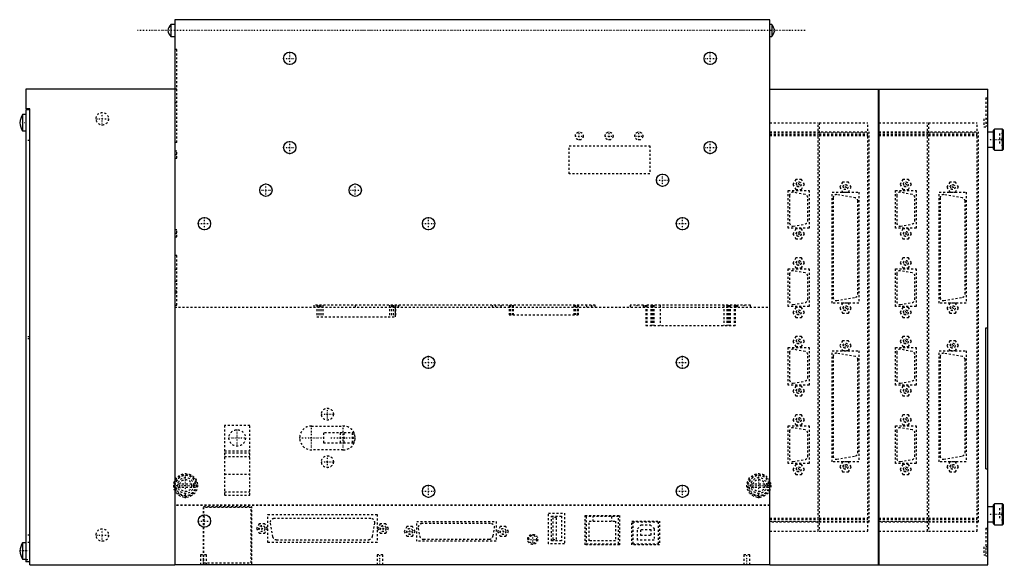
# Model space of a CAD drawing. Extents: x -377 to 119, y 0 to 275.
import ezdxf

# ---------------------------------------------------------------- set-up
doc = ezdxf.new("R2010")
doc.units = 0
doc.linetypes.add('CENTER', pattern=[1.5, 0.45, -0.5, 0.05, -0.5])
doc.linetypes.add('DASHED', pattern=[2, 1, -1])
for name, color, linetype in [('AM_0', 7, 'CONTINUOUS'), ('AM_3', 7, 'DASHED'), ('AM_7', 7, 'CENTER')]:
    doc.layers.add(name, color=color, linetype=linetype)

msp = doc.modelspace()

# ---------------------------------------------------------------- linework, layer by layer
at = {"layer": 'AM_0', "color": 7, "linetype": 'CONTINUOUS'}
for p, q in [((-299, 275), (-299, 0)), ((1, 275), (-299, 275)), ((1, 0), (1, 275)), ((-299, 272.5), (-301, 272.5)), ((-301, 272.5), (-301, 266.5)), ((2, 272.5), (1, 272.5)), ((2, 272.5), (2, 266.5)), ((-301, 266.5), (-299, 266.5)), ((1, 266.5), (2, 266.5)), ((-299, 240), (-374, 240)), ((-374, 240), (-374, 230)), ((1, 240), (111, 240)), ((55.9, 0.1), (55.9, 239.9)), ((55.9, 239.9), (56, 239.9)), ((56, 239.9), (56, 0.1)), ((111, 0), (111, 240)), ((-372, 230), (-374, 230)), ((-374, 229.5), (-374, 1.5)), ((-372, 229.5), (-374, 229.5)), ((-372, 0), (-372, 230)), ((-374, 227.15), (-375.7, 227.15)), ((-375.7, 227.15), (-375.7, 218.85)), ((-375.7, 218.85), (-374, 218.85)), ((114.37, 219.79), (113.87, 219.29)), ((113.87, 209.71), (113.87, 219.29)), ((118.37, 219.79), (114.37, 219.79)), ((114.37, 209.21), (114.37, 219.79)), ((118.87, 219.29), (118.37, 219.79)), ((118.37, 209.21), (118.37, 219.79)), ((118.87, 209.71), (118.87, 219.29)), ((113.87, 218.25), (111, 218.25)), ((111, 210.75), (113.87, 210.75)), ((113.87, 209.71), (114.37, 209.21)), ((114.37, 209.21), (118.37, 209.21)), ((118.37, 209.21), (118.87, 209.71)), ((110, 48.5), (110, 119.5)), ((110, 119.5), (111, 119.5)), ((110, 48.5), (111, 48.5)), ((114.37, 30.79), (113.87, 30.29)), ((113.87, 20.7), (113.87, 30.29)), ((118.37, 30.79), (114.37, 30.79)), ((114.37, 20.2), (114.37, 30.79)), ((118.87, 30.29), (118.37, 30.79)), ((118.37, 20.2), (118.37, 30.79)), ((118.87, 20.7), (118.87, 30.29)), ((113.87, 29.25), (111, 29.25)), ((111, 21.75), (113.87, 21.75)), ((113.87, 20.7), (114.37, 20.2)), ((114.37, 20.2), (118.37, 20.2)), ((118.37, 20.2), (118.87, 20.7)), ((-374, 11.15), (-375.7, 11.15)), ((-375.7, 11.15), (-375.7, 2.85)), ((-375.7, 2.85), (-374, 2.85)), ((-372, 1.5), (-374, 1.5)), ((-372, 0), (-299, 0)), ((1, 0), (-299, 0)), ((56, 0.1), (55.9, 0.1)), ((1, 0), (111, 0))]:
    msp.add_line(p, q, dxfattribs=at)
for centre in [(-241, 255.5), (-29, 255.5), (-241, 210.5), (-29, 210.5), (-53, 194), (-253, 189), (-208, 189), (-284, 172.1), (-171, 172.1), (-43, 172.1), (-171, 102.1), (-43, 102.1), (-171, 37.1), (-43, 37.1), (-284, 22.1)]:
    msp.add_circle(centre, 3.12, dxfattribs=at)
for centre, radius, start, end in [((-296.6, 268.42), 6, 137.2041, 169.6658), ((-296.6, 270.58), 6, 190.3342, 222.7959), ((-2.4, 268.42), 6, 10.3342, 42.7959), ((-2.4, 270.58), 6, 317.2041, 349.6658), ((-367.04, 222.16), 10, 150.0478, 175.1655), ((-367.04, 223.84), 10, 184.8345, 209.9522), ((-367.04, 6.16), 10, 150.0478, 175.1655), ((-367.04, 7.84), 10, 184.8345, 209.9522)]:
    msp.add_arc(centre, radius, start, end, dxfattribs=at)
at = {"layer": 'AM_3', "color": 6, "linetype": 'DASHED'}
for p, q in [((-298, 260), (-299, 260)), ((-298, 213), (-298, 260)), ((-298, 240), (-299, 240)), ((110, 235.5), (110, 221.5)), ((110, 235.5), (111, 235.5)), ((-298, 233), (-299, 233)), ((111, 225), (109, 225)), ((109, 225), (109, 221)), ((1, 223), (25.5, 223)), ((1, 218.5), (51, 218.5)), ((25.5, 17), (25.5, 223)), ((26, 223), (26, 17)), ((26, 223), (50.5, 223)), ((50.5, 17), (50.5, 223)), ((51, 218.5), (51, 21.5)), ((56, 223), (80.5, 223)), ((56, 218.5), (106, 218.5)), ((80.5, 17), (80.5, 223)), ((81, 223), (81, 17)), ((81, 223), (105.5, 223)), ((105.5, 17), (105.5, 223)), ((106, 218.5), (106, 21.5)), ((109, 221), (111, 221)), ((110, 221.5), (111, 221.5)), ((-372, 214), (-374, 214)), ((1, 218), (25.5, 218)), ((1, 217), (25.5, 217)), ((1, 216.5), (25.5, 216.5)), ((26, 218), (50.5, 218)), ((26, 217), (50.5, 217)), ((26, 216.5), (50.5, 216.5)), ((56, 218), (80.5, 218)), ((56, 217), (80.5, 217)), ((56, 216.5), (80.5, 216.5)), ((81, 218), (105.5, 218)), ((81, 217), (105.5, 217)), ((81, 216.5), (105.5, 216.5)), ((116.87, 217.5), (116.87, 211.5)), ((118.87, 217.5), (116.87, 217.5)), ((118.87, 215.1), (116.87, 215.1)), ((118.87, 213.9), (116.87, 213.9)), ((-298, 213), (-299, 213)), ((-298, 208.65), (-299, 208.65)), ((-298, 205.15), (-298, 208.65)), ((-100.1, 211.3), (-59.5, 211.3)), ((-100.1, 197.3), (-100.1, 211.3)), ((-59.5, 211.3), (-59.5, 197.3)), ((118.87, 211.5), (116.87, 211.5)), ((-299, 205.15), (-298, 205.15)), ((-59.5, 197.3), (-100.1, 197.3)), ((14.16, 194.4), (12.71, 191.9)), ((17.04, 194.4), (14.16, 194.4)), ((18.49, 191.9), (17.04, 194.4)), ((68.16, 194.4), (66.71, 191.9)), ((71.04, 194.4), (68.16, 194.4)), ((72.49, 191.9), (71.04, 194.4)), ((10.35, 188.9), (20.85, 188.9)), ((10.35, 169.9), (10.35, 188.9)), ((12.71, 191.9), (14.16, 189.4)), ((14.16, 189.4), (17.04, 189.4)), ((17.04, 189.4), (18.49, 191.9)), ((20.85, 188.9), (20.85, 169.9)), ((37.76, 193.06), (36.31, 190.56)), ((36.31, 190.56), (37.76, 188.06)), ((40.64, 193.06), (37.76, 193.06)), ((42.09, 190.56), (40.64, 193.06)), ((40.64, 188.06), (42.09, 190.56)), ((64.35, 188.9), (74.85, 188.9)), ((64.35, 169.9), (64.35, 188.9)), ((66.71, 191.9), (68.16, 189.4)), ((68.16, 189.4), (71.04, 189.4)), ((71.04, 189.4), (72.49, 191.9)), ((74.85, 188.9), (74.85, 169.9)), ((91.76, 193.06), (90.31, 190.56)), ((90.31, 190.56), (91.76, 188.06)), ((94.64, 193.06), (91.76, 193.06)), ((96.09, 190.56), (94.64, 193.06)), ((94.64, 188.06), (96.09, 190.56)), ((11, 186.34), (11, 172.46)), ((18.82, 186.87), (12.88, 187.92)), ((20.14, 173.5), (20.14, 185.3)), ((32.45, 188), (45.95, 188)), ((32.45, 132), (32.45, 188)), ((32.92, 185.14), (32.92, 134.89)), ((44.16, 185.07), (34.8, 186.72)), ((37.76, 188.06), (40.64, 188.06)), ((45.95, 188), (45.95, 132)), ((65, 186.34), (65, 172.46)), ((72.82, 186.87), (66.88, 187.92)), ((74.14, 173.5), (74.14, 185.3)), ((86.45, 188), (99.95, 188)), ((86.45, 132), (86.45, 188)), ((86.92, 185.14), (86.92, 134.89)), ((98.16, 185.07), (88.8, 186.72)), ((91.76, 188.06), (94.64, 188.06)), ((99.95, 188), (99.95, 132)), ((45.48, 136.54), (45.48, 183.49)), ((99.48, 136.54), (99.48, 183.49)), ((-298, 168.95), (-299, 168.95)), ((-298, 165.45), (-298, 168.95)), ((20.85, 169.9), (10.35, 169.9)), ((14.16, 169.41), (12.71, 166.91)), ((12.88, 170.88), (18.82, 171.93)), ((17.04, 169.41), (14.16, 169.41)), ((18.49, 166.91), (17.04, 169.41)), ((74.85, 169.9), (64.35, 169.9)), ((68.16, 169.41), (66.71, 166.91)), ((66.88, 170.88), (72.82, 171.93)), ((71.04, 169.41), (68.16, 169.41)), ((72.49, 166.91), (71.04, 169.41)), ((-299, 165.45), (-298, 165.45)), ((12.71, 166.91), (14.16, 164.41)), ((14.16, 164.41), (17.04, 164.41)), ((17.04, 164.41), (18.49, 166.91)), ((66.71, 166.91), (68.16, 164.41)), ((68.16, 164.41), (71.04, 164.41)), ((71.04, 164.41), (72.49, 166.91)), ((-298, 156), (-299, 156)), ((-298, 131), (-298, 156)), ((14.16, 154.79), (12.71, 152.29)), ((17.04, 154.79), (14.16, 154.79)), ((18.49, 152.29), (17.04, 154.79)), ((68.16, 154.79), (66.71, 152.29)), ((71.04, 154.79), (68.16, 154.79)), ((72.49, 152.29), (71.04, 154.79)), ((-298, 149), (-299, 149)), ((10.35, 149.3), (20.85, 149.3)), ((10.35, 130.3), (10.35, 149.3)), ((12.71, 152.29), (14.16, 149.79)), ((14.16, 149.79), (17.04, 149.79)), ((17.04, 149.79), (18.49, 152.29)), ((20.85, 149.3), (20.85, 130.3)), ((64.35, 149.3), (74.85, 149.3)), ((64.35, 130.3), (64.35, 149.3)), ((66.71, 152.29), (68.16, 149.79)), ((68.16, 149.79), (71.04, 149.79)), ((71.04, 149.79), (72.49, 152.29)), ((74.85, 149.3), (74.85, 130.3)), ((11, 146.74), (11, 132.86)), ((18.82, 147.27), (12.88, 148.32)), ((20.14, 133.9), (20.14, 145.7)), ((65, 146.74), (65, 132.86)), ((72.82, 147.27), (66.88, 148.32)), ((74.14, 133.9), (74.14, 145.7)), ((-298, 143), (-299, 143)), ((-298, 138), (-299, 138)), ((-298, 137), (-299, 137)), ((34.8, 133.31), (44.16, 134.96)), ((88.8, 133.31), (98.16, 134.96)), ((-299, 131), (-298, 131)), ((-299, 130), (1, 130)), ((-228.81, 131), (-228.81, 130)), ((-87.03, 131), (-228.81, 131)), ((-228.78, 131), (-228.78, 130)), ((-227.3, 131), (-227.3, 125.1)), ((-227.27, 131), (-227.27, 125.1)), ((-227.23, 131), (-227.23, 130)), ((-227.21, 131), (-227.21, 130)), ((-226.31, 131), (-226.31, 125.1)), ((-225.66, 131), (-225.66, 130)), ((-225.3, 131), (-225.3, 125.1)), ((-224.34, 131), (-224.34, 125.1)), ((-208, 131), (-208, 130)), ((-190.68, 131), (-190.68, 125.1)), ((-189.72, 131), (-189.72, 125.1)), ((-189.36, 131), (-189.36, 130)), ((-188.71, 131), (-188.71, 125.1)), ((-187.81, 131), (-187.81, 130)), ((-187.79, 131), (-187.79, 130)), ((-187.75, 131), (-187.75, 125.1)), ((-187.72, 125.1), (-187.72, 131)), ((-186.24, 131), (-186.24, 130)), ((-186.21, 130), (-186.21, 131)), ((-138.97, 131), (-138.97, 130)), ((-137.22, 131), (-137.22, 130)), ((-134.54, 131), (-134.54, 130)), ((-130.44, 131), (-130.44, 126.11)), ((-130.42, 131), (-130.42, 126.11)), ((-129.85, 131), (-129.85, 126.11)), ((-128.84, 131), (-128.84, 126.11)), ((-128.28, 131), (-128.28, 126.11)), ((-97.72, 131), (-97.72, 126.11)), ((-97.16, 131), (-97.16, 126.11)), ((-96.15, 131), (-96.15, 126.11)), ((-95.58, 131), (-95.58, 126.11)), ((-95.56, 126.11), (-95.56, 131)), ((-91.45, 131), (-91.45, 130)), ((-89, 131), (-89, 130)), ((-88.78, 131), (-88.78, 130)), ((-87.03, 130), (-87.03, 131)), ((-69.3, 131), (-69.3, 130)), ((-62.7, 131), (-69.3, 131)), ((-62.7, 130), (-62.7, 131)), ((-16, 131), (-62, 131)), ((-62, 131), (-62, 130)), ((-61.5, 131), (-61.5, 120.8)), ((-61, 131), (-61, 120.8)), ((-59, 131), (-59, 120.8)), ((-58.5, 131), (-58.5, 120.8)), ((-58, 131), (-58, 120.8)), ((-57.4, 131), (-57.4, 120.8)), ((-54.3, 131), (-54.3, 120.8)), ((-22.1, 131), (-22.1, 120.8)), ((-20.6, 131), (-20.6, 120.8)), ((-20, 131), (-20, 120.8)), ((-19.5, 131), (-19.5, 120.8)), ((-19, 131), (-19, 120.8)), ((-17, 131), (-17, 120.8)), ((-16.5, 131), (-16.5, 120.8)), ((-16, 131), (-16, 130)), ((-15.3, 131), (-15.3, 130)), ((-8.7, 131), (-15.3, 131)), ((-8.7, 130), (-8.7, 131)), ((20.85, 130.3), (10.35, 130.3)), ((14.16, 129.81), (12.71, 127.31)), ((12.88, 131.28), (18.82, 132.33)), ((17.04, 129.81), (14.16, 129.81)), ((18.49, 127.31), (17.04, 129.81)), ((45.95, 132), (32.45, 132)), ((37.76, 131.94), (36.31, 129.44)), ((36.31, 129.44), (37.76, 126.94)), ((40.64, 131.94), (37.76, 131.94)), ((42.09, 129.44), (40.64, 131.94)), ((40.64, 126.94), (42.09, 129.44)), ((74.85, 130.3), (64.35, 130.3)), ((68.16, 129.81), (66.71, 127.31)), ((66.88, 131.28), (72.82, 132.33)), ((71.04, 129.81), (68.16, 129.81)), ((72.49, 127.31), (71.04, 129.81)), ((99.95, 132), (86.45, 132)), ((91.76, 131.94), (90.31, 129.44)), ((90.31, 129.44), (91.76, 126.94)), ((94.64, 131.94), (91.76, 131.94)), ((96.09, 129.44), (94.64, 131.94)), ((94.64, 126.94), (96.09, 129.44)), ((-227.3, 125.1), (-187.72, 125.1)), ((-130.44, 126.11), (-95.56, 126.11)), ((12.71, 127.31), (14.16, 124.81)), ((14.16, 124.81), (17.04, 124.81)), ((17.04, 124.81), (18.49, 127.31)), ((37.76, 126.94), (40.64, 126.94)), ((66.71, 127.31), (68.16, 124.81)), ((68.16, 124.81), (71.04, 124.81)), ((71.04, 124.81), (72.49, 127.31)), ((91.76, 126.94), (94.64, 126.94)), ((-61.5, 120.8), (-16.5, 120.8)), ((-372, 115), (-374, 115)), ((14.16, 115.19), (12.71, 112.69)), ((17.04, 115.19), (14.16, 115.19)), ((18.49, 112.69), (17.04, 115.19)), ((68.16, 115.19), (66.71, 112.69)), ((71.04, 115.19), (68.16, 115.19)), ((72.49, 112.69), (71.04, 115.19)), ((-372, 114), (-374, 114)), ((10.35, 109.7), (20.85, 109.7)), ((10.35, 90.7), (10.35, 109.7)), ((12.71, 112.69), (14.16, 110.19)), ((14.16, 110.19), (17.04, 110.19)), ((17.04, 110.19), (18.49, 112.69)), ((20.85, 109.7), (20.85, 90.7)), ((37.76, 113.06), (36.31, 110.56)), ((36.31, 110.56), (37.76, 108.06)), ((40.64, 113.06), (37.76, 113.06)), ((42.09, 110.56), (40.64, 113.06)), ((40.64, 108.06), (42.09, 110.56)), ((64.35, 109.7), (74.85, 109.7)), ((64.35, 90.7), (64.35, 109.7)), ((66.71, 112.69), (68.16, 110.19)), ((68.16, 110.19), (71.04, 110.19)), ((71.04, 110.19), (72.49, 112.69)), ((74.85, 109.7), (74.85, 90.7)), ((91.76, 113.06), (90.31, 110.56)), ((90.31, 110.56), (91.76, 108.06)), ((94.64, 113.06), (91.76, 113.06)), ((96.09, 110.56), (94.64, 113.06)), ((94.64, 108.06), (96.09, 110.56)), ((11, 107.14), (11, 93.26)), ((18.82, 107.67), (12.88, 108.72)), ((20.14, 94.3), (20.14, 106.1)), ((32.45, 108), (45.95, 108)), ((32.45, 52), (32.45, 108)), ((32.92, 105.14), (32.92, 54.89)), ((44.16, 105.07), (34.8, 106.72)), ((37.76, 108.06), (40.64, 108.06)), ((45.95, 108), (45.95, 52)), ((65, 107.14), (65, 93.26)), ((72.82, 107.67), (66.88, 108.72)), ((74.14, 94.3), (74.14, 106.1)), ((86.45, 108), (99.95, 108)), ((86.45, 52), (86.45, 108)), ((86.92, 105.14), (86.92, 54.89)), ((98.16, 105.07), (88.8, 106.72)), ((91.76, 108.06), (94.64, 108.06)), ((99.95, 108), (99.95, 52)), ((45.48, 56.54), (45.48, 103.49)), ((99.48, 56.54), (99.48, 103.49)), ((20.85, 90.7), (10.35, 90.7)), ((14.16, 90.2), (12.71, 87.7)), ((12.88, 91.68), (18.82, 92.73)), ((17.04, 90.2), (14.16, 90.2)), ((18.49, 87.7), (17.04, 90.2)), ((74.85, 90.7), (64.35, 90.7)), ((68.16, 90.2), (66.71, 87.7)), ((66.88, 91.68), (72.82, 92.73)), ((71.04, 90.2), (68.16, 90.2)), ((72.49, 87.7), (71.04, 90.2)), ((12.71, 87.7), (14.16, 85.2)), ((14.16, 85.2), (17.04, 85.2)), ((17.04, 85.2), (18.49, 87.7)), ((66.71, 87.7), (68.16, 85.2)), ((68.16, 85.2), (71.04, 85.2)), ((71.04, 85.2), (72.49, 87.7)), ((14.16, 75.59), (12.71, 73.09)), ((17.04, 75.59), (14.16, 75.59)), ((18.49, 73.09), (17.04, 75.59)), ((68.16, 75.59), (66.71, 73.09)), ((71.04, 75.59), (68.16, 75.59)), ((72.49, 73.09), (71.04, 75.59)), ((-273.85, 70.3), (-273.85, 35.1)), ((-261.15, 70.3), (-273.85, 70.3)), ((-261.15, 35.1), (-261.15, 70.3)), ((-230, 70), (-214, 70)), ((10.35, 70.1), (20.85, 70.1)), ((10.35, 51.1), (10.35, 70.1)), ((12.71, 73.09), (14.16, 70.59)), ((14.16, 70.59), (17.04, 70.59)), ((17.04, 70.59), (18.49, 73.09)), ((20.85, 70.1), (20.85, 51.1)), ((64.35, 70.1), (74.85, 70.1)), ((64.35, 51.1), (64.35, 70.1)), ((66.71, 73.09), (68.16, 70.59)), ((68.16, 70.59), (71.04, 70.59)), ((71.04, 70.59), (72.49, 73.09)), ((74.85, 70.1), (74.85, 51.1)), ((-208.5, 66.5), (-223.94, 66.5)), ((-223.94, 66.5), (-223.94, 61.5)), ((-215.46, 61.5), (-215.46, 66.5)), ((-213.62, 61.5), (-213.62, 66.5)), ((-209.38, 61.5), (-209.38, 66.5)), ((-208.5, 61.5), (-208.5, 66.5)), ((11, 67.54), (11, 53.66)), ((18.82, 68.07), (12.88, 69.12)), ((20.14, 54.7), (20.14, 66.5)), ((65.03, 67.54), (65.03, 53.66)), ((72.85, 68.07), (66.91, 69.12)), ((74.17, 54.7), (74.17, 66.5)), ((-223.94, 61.5), (-208.5, 61.5)), ((-273.85, 57.5), (-261.15, 57.5)), ((-273.85, 56.5), (-261.15, 56.5)), ((-273.85, 54.7), (-261.15, 54.7)), ((-214, 58), (-230, 58)), ((34.8, 53.31), (44.16, 54.96)), ((88.8, 53.31), (98.16, 54.96)), ((20.85, 51.1), (10.35, 51.1)), ((14.16, 50.6), (12.71, 48.1)), ((12.88, 52.08), (18.82, 53.13)), ((17.04, 50.6), (14.16, 50.6)), ((18.49, 48.1), (17.04, 50.6)), ((45.95, 52), (32.45, 52)), ((37.76, 51.94), (36.31, 49.44)), ((40.64, 51.94), (37.76, 51.94)), ((42.09, 49.44), (40.64, 51.94)), ((74.85, 51.1), (64.35, 51.1)), ((68.16, 50.6), (66.71, 48.1)), ((66.91, 52.08), (72.85, 53.13)), ((71.04, 50.6), (68.16, 50.6)), ((72.49, 48.1), (71.04, 50.6)), ((99.95, 52), (86.45, 52)), ((91.76, 51.94), (90.31, 49.44)), ((94.64, 51.94), (91.76, 51.94)), ((96.09, 49.44), (94.64, 51.94)), ((-273.85, 45.8), (-261.15, 45.8)), ((12.71, 48.1), (14.16, 45.6)), ((14.16, 45.6), (17.04, 45.6)), ((17.04, 45.6), (18.49, 48.1)), ((36.31, 49.44), (37.76, 46.94)), ((37.76, 46.94), (40.64, 46.94)), ((40.64, 46.94), (42.09, 49.44)), ((66.71, 48.1), (68.16, 45.6)), ((68.16, 45.6), (71.04, 45.6)), ((71.04, 45.6), (72.49, 48.1)), ((90.31, 49.44), (91.76, 46.94)), ((91.76, 46.94), (94.64, 46.94)), ((94.64, 46.94), (96.09, 49.44)), ((-299.43, 40.9), (-287.57, 40.9)), ((-10.43, 40.9), (1.43, 40.9)), ((-299.43, 39.1), (-287.57, 39.1)), ((-273.85, 36.9), (-261.15, 36.9)), ((-273.85, 35.1), (-261.15, 35.1)), ((-10.43, 39.1), (1.43, 39.1)), ((-298, 30.2), (1, 30.2)), ((-298, 30), (-298, 30.2)), ((1, 30), (-298, 30)), ((-284.5, 0), (-284.5, 29.5)), ((-284.5, 29.5), (-260.3, 29.5)), ((-260.4, 29), (-284.4, 29)), ((-284.4, 29), (-284.4, 1)), ((-260.4, 1), (-260.4, 29)), ((-260.3, 29.5), (-260.3, 0)), ((-252, 11.2), (-252, 25.4)), ((-252, 25.4), (-197, 25.4)), ((-197, 25.4), (-197, 11.2)), ((-110.55, 10.55), (-110.55, 26.05)), ((-110.55, 26.05), (-102.45, 26.05)), ((-102.45, 26.05), (-102.45, 10.55)), ((-92, 10.1), (-92, 24.9)), ((-92, 24.9), (-74.8, 24.9)), ((-74.8, 24.9), (-74.8, 10.1)), ((116.87, 28.5), (116.87, 22.5)), ((118.87, 28.5), (116.87, 28.5)), ((118.87, 26.1), (116.87, 26.1)), ((118.87, 24.9), (116.87, 24.9)), ((-256.41, 20.7), (-257.8, 18.3)), ((-253.64, 20.7), (-256.41, 20.7)), ((-252.25, 18.3), (-253.64, 20.7)), ((-250.84, 20.98), (-249.66, 14.33)), ((-200.13, 23.32), (-248.87, 23.32)), ((-199.34, 14.33), (-198.16, 20.98)), ((-195.33, 20.7), (-196.72, 18.3)), ((-192.56, 20.7), (-195.33, 20.7)), ((-191.17, 18.3), (-192.56, 20.7)), ((-177, 11.85), (-177, 21.85)), ((-177, 21.85), (-137, 21.85)), ((-139.78, 20.8), (-174.22, 20.8)), ((-137, 21.85), (-137, 11.85)), ((-109.05, 12.05), (-109.05, 24.55)), ((-109.05, 24.55), (-103.95, 24.55)), ((-106.5, 23.85), (-108.3, 23.85)), ((-108.3, 23.85), (-108.3, 12.75)), ((-106.5, 12.75), (-106.5, 23.85)), ((-103.95, 24.55), (-103.95, 12.05)), ((-91.53, 24.44), (-91.53, 10.6)), ((-75.27, 24.44), (-91.53, 24.44)), ((-90.03, 21.94), (-76.77, 21.94)), ((-90.03, 12.1), (-90.03, 21.94)), ((-88.03, 21.94), (-88.03, 24.44)), ((-78.77, 24.44), (-78.77, 21.94)), ((-76.77, 21.94), (-76.77, 12.1)), ((-75.27, 10.6), (-75.27, 24.44)), ((-68.5, 10.1), (-68.5, 22.1)), ((-68.5, 22.1), (-54.5, 22.1)), ((-55, 21.6), (-68, 21.6)), ((-68, 21.6), (-68, 10.6)), ((-65.75, 18.2), (-63.75, 20.2)), ((-63.75, 20.2), (-59.25, 20.2)), ((-59.25, 20.2), (-57.25, 18.2)), ((-55, 10.6), (-55, 21.6)), ((-54.5, 22.1), (-54.5, 10.1)), ((1, 23.5), (25.5, 23.5)), ((1, 23), (25.5, 23)), ((1, 22), (25.5, 22)), ((51, 21.5), (1, 21.5)), ((26, 23.5), (50.5, 23.5)), ((26, 23), (50.5, 23)), ((26, 22), (50.5, 22)), ((56, 23.5), (80.5, 23.5)), ((56, 23), (80.5, 23)), ((56, 22), (80.5, 22)), ((106, 21.5), (56, 21.5)), ((81, 23.5), (105.5, 23.5)), ((81, 23), (105.5, 23)), ((81, 22), (105.5, 22)), ((118.87, 22.5), (116.87, 22.5)), ((-372, 15), (-374, 15)), ((-257.8, 18.3), (-256.41, 15.9)), ((-256.41, 15.9), (-253.64, 15.9)), ((-253.64, 15.9), (-252.25, 18.3)), ((-196.72, 18.3), (-195.33, 15.9)), ((-195.33, 15.9), (-192.56, 15.9)), ((-192.56, 15.9), (-191.17, 18.3)), ((-181.91, 19.25), (-183.29, 16.85)), ((-183.29, 16.85), (-181.91, 14.45)), ((-179.13, 19.25), (-181.91, 19.25)), ((-177.75, 16.85), (-179.13, 19.25)), ((-179.13, 14.45), (-177.75, 16.85)), ((-176.19, 18.45), (-175.5, 14.55)), ((-138.5, 14.55), (-137.81, 18.45)), ((-134.87, 19.25), (-136.25, 16.85)), ((-136.25, 16.85), (-134.87, 14.45)), ((-132.09, 19.25), (-134.87, 19.25)), ((-130.71, 16.85), (-132.09, 19.25)), ((-132.09, 14.45), (-130.71, 16.85)), ((-65.75, 12.4), (-65.75, 18.2)), ((-64.15, 17.7), (-64.15, 14.9)), ((-58.85, 17.7), (-64.15, 17.7)), ((-64.15, 14.9), (-58.85, 14.9)), ((-58.85, 14.9), (-58.85, 17.7)), ((-57.25, 18.2), (-57.25, 12.4)), ((1, 17), (25.5, 17)), ((26, 17), (50.5, 17)), ((56, 17), (80.5, 17)), ((81, 17), (105.5, 17)), ((110, 18.5), (110, 4.5)), ((110, 18.5), (111, 18.5)), ((-372, 11.25), (-374, 11.25)), ((-197, 11.2), (-252, 11.2)), ((-247.69, 12.68), (-201.31, 12.68)), ((-181.91, 14.45), (-179.13, 14.45)), ((-137, 11.85), (-177, 11.85)), ((-173.53, 12.9), (-140.47, 12.9)), ((-134.87, 14.45), (-132.09, 14.45)), ((-102.45, 10.55), (-110.55, 10.55)), ((-103.95, 12.05), (-109.05, 12.05)), ((-108.3, 12.75), (-106.5, 12.75)), ((-74.8, 10.1), (-92, 10.1)), ((-91.53, 10.6), (-75.27, 10.6)), ((-76.77, 12.1), (-90.03, 12.1)), ((-54.5, 10.1), (-68.5, 10.1)), ((-68, 10.6), (-55, 10.6)), ((-57.25, 12.4), (-65.75, 12.4)), ((-286, 5), (-286, 0)), ((-283, 5), (-286, 5)), ((-283, 0), (-283, 5)), ((-197, 5), (-197, 0)), ((-194, 5), (-197, 5)), ((-194, 0), (-194, 5)), ((-12, 5), (-12, 0)), ((-9, 5), (-12, 5)), ((-9, 0), (-9, 5)), ((111, 9), (109, 9)), ((109, 9), (109, 5)), ((109, 5), (111, 5)), ((-374, 2.75), (-372, 2.75)), ((-284.4, 1), (-260.4, 1)), ((110, 4.5), (111, 4.5))]:
    msp.add_line(p, q, dxfattribs=at)
for centre, radius in [((-335.5, 225), 3.15), ((-95, 216.3), 2), ((-80, 216.3), 2), ((-65, 216.3), 2), ((15.6, 191.9), 1.25), ((39.2, 190.56), 1.25), ((69.6, 191.9), 1.25), ((93.2, 190.56), 1.25), ((15.6, 166.91), 1.25), ((69.6, 166.91), 1.25), ((15.6, 152.29), 1.25), ((69.6, 152.29), 1.25), ((39.2, 129.44), 1.25), ((93.2, 129.44), 1.25), ((15.6, 127.31), 1.25), ((69.6, 127.31), 1.25), ((15.6, 112.69), 1.25), ((39.2, 110.56), 1.25), ((69.6, 112.69), 1.25), ((93.2, 110.56), 1.25), ((15.6, 87.7), 1.25), ((69.6, 87.7), 1.25), ((-222, 76), 3), ((15.6, 73.09), 1.25), ((69.6, 73.09), 1.25), ((-267.5, 64), 4.15), ((-222, 52), 3), ((39.2, 49.44), 1.25), ((93.2, 49.44), 1.25), ((-293.5, 40), 6), ((-293.5, 40), 5.5), ((-4.5, 40), 6), ((-4.5, 40), 5.5), ((15.6, 48.1), 1.25), ((69.6, 48.1), 1.25), ((-293.5, 40), 4), ((-293.5, 40), 3), ((-4.5, 40), 4), ((-4.5, 40), 3), ((-335.5, 15), 3.15), ((-255.03, 18.3), 1.5), ((-193.94, 18.3), 1.5), ((-180.52, 16.85), 1.5), ((-133.48, 16.85), 1.5), ((-118.5, 12.85), 2.53), ((-118.5, 12.85), 2)]:
    msp.add_circle(centre, radius, dxfattribs=at)
for centre, radius, start, end in [((12.6, 186.34), 1.6, 80, 180), ((18.54, 185.3), 1.6, 0, 80), ((34.52, 185.14), 1.6, 80, 180), ((43.88, 183.49), 1.6, 0, 80), ((66.6, 186.34), 1.6, 80, 180), ((72.54, 185.3), 1.6, 0, 80), ((88.52, 185.14), 1.6, 80, 180), ((97.88, 183.49), 1.6, 0, 80), ((12.6, 172.46), 1.6, 180, 280), ((18.54, 173.5), 1.6, 280, 0), ((66.6, 172.46), 1.6, 180, 280), ((72.54, 173.5), 1.6, 280, 0), ((12.6, 146.74), 1.6, 80, 180), ((18.54, 145.7), 1.6, 0, 80), ((66.6, 146.74), 1.6, 80, 180), ((72.54, 145.7), 1.6, 0, 80), ((34.52, 134.89), 1.6, 180, 280), ((43.88, 136.54), 1.6, 280, 0), ((88.52, 134.89), 1.6, 180, 280), ((97.88, 136.54), 1.6, 280, 0), ((12.6, 132.86), 1.6, 180, 280), ((18.54, 133.9), 1.6, 280, 0), ((66.6, 132.86), 1.6, 180, 280), ((72.54, 133.9), 1.6, 280, 0), ((12.6, 107.14), 1.6, 80, 180), ((18.54, 106.1), 1.6, 0, 80), ((34.52, 105.14), 1.6, 80, 180), ((43.88, 103.49), 1.6, 0, 80), ((66.6, 107.14), 1.6, 80, 180), ((72.54, 106.1), 1.6, 0, 80), ((88.52, 105.14), 1.6, 80, 180), ((97.88, 103.49), 1.6, 0, 80), ((12.6, 93.26), 1.6, 180, 280), ((18.54, 94.3), 1.6, 280, 0), ((66.6, 93.26), 1.6, 180, 280), ((72.54, 94.3), 1.6, 280, 0), ((-230, 64), 6, 90, 270), ((-214, 64), 6, 270, 90), ((12.6, 67.54), 1.6, 80, 180), ((18.54, 66.5), 1.6, 0, 80), ((66.63, 67.54), 1.6, 80, 180), ((72.57, 66.5), 1.6, 0, 80), ((18.54, 54.7), 1.6, 280, 0), ((34.52, 54.89), 1.6, 180, 280), ((43.88, 56.54), 1.6, 280, 0), ((72.57, 54.7), 1.6, 280, 0), ((88.52, 54.89), 1.6, 180, 280), ((97.88, 56.54), 1.6, 280, 0), ((12.6, 53.66), 1.6, 180, 280), ((66.63, 53.66), 1.6, 180, 280), ((-293.5, 40), 5, 10.3698, 169.6302), ((-4.5, 40), 5, 10.3698, 169.6302), ((-293.5, 40), 5, 190.3698, 349.6302), ((-4.5, 40), 5, 190.3698, 349.6302), ((-248.87, 21.32), 2, 90, 190), ((-200.13, 21.32), 2, 350, 90), ((-174.22, 18.8), 2, 90, 190), ((-139.78, 18.8), 2, 350, 90), ((-247.69, 14.67), 2, 190, 270), ((-201.31, 14.67), 2, 270, 350), ((-173.53, 14.9), 2, 190, 270), ((-140.47, 14.9), 2, 270, 350)]:
    msp.add_arc(centre, radius, start, end, dxfattribs=at)
at = {"layer": 'AM_7', "color": 4, "linetype": 'CENTER'}
for p, q in [((18.8, 269.5), (-317.8, 269.5)), ((-241, 252.22), (-241, 258.78)), ((-29, 252.22), (-29, 258.78)), ((-244.28, 255.5), (-237.72, 255.5)), ((-32.28, 255.5), (-25.72, 255.5)), ((-338.81, 225), (-332.19, 225)), ((-335.5, 221.69), (-335.5, 228.31)), ((-373.85, 223), (-377.15, 223)), ((108.9, 223), (111.1, 223)), ((-241, 207.22), (-241, 213.78)), ((-97.1, 216.3), (-92.9, 216.3)), ((-95, 214.2), (-95, 218.4)), ((-82.1, 216.3), (-77.9, 216.3)), ((-80, 214.2), (-80, 218.4)), ((-67.1, 216.3), (-62.9, 216.3)), ((-65, 214.2), (-65, 218.4)), ((-29, 207.22), (-29, 213.78)), ((110.61, 214.5), (119.26, 214.5)), ((-244.28, 210.5), (-237.72, 210.5)), ((-32.28, 210.5), (-25.72, 210.5)), ((-297.95, 206.9), (-299.05, 206.9)), ((-56.28, 194), (-49.72, 194)), ((-53, 190.72), (-53, 197.28)), ((-256.28, 189), (-249.72, 189)), ((-253, 185.72), (-253, 192.28)), ((-211.28, 189), (-204.72, 189)), ((-208, 185.72), (-208, 192.28)), ((14.29, 191.9), (16.91, 191.9)), ((15.6, 190.58), (15.6, 193.21)), ((37.89, 190.56), (40.51, 190.56)), ((39.2, 189.24), (39.2, 191.87)), ((68.29, 191.9), (70.91, 191.9)), ((69.6, 190.58), (69.6, 193.21)), ((91.89, 190.56), (94.51, 190.56)), ((93.2, 189.24), (93.2, 191.87)), ((-284, 168.82), (-284, 175.38)), ((-171, 168.82), (-171, 175.38)), ((-43, 168.82), (-43, 175.38)), ((-287.28, 172.1), (-280.72, 172.1)), ((-174.28, 172.1), (-167.72, 172.1)), ((-46.28, 172.1), (-39.72, 172.1)), ((-297.95, 167.2), (-299.05, 167.2)), ((14.29, 166.91), (16.91, 166.91)), ((15.6, 165.59), (15.6, 168.22)), ((68.29, 166.91), (70.91, 166.91)), ((69.6, 165.59), (69.6, 168.22)), ((14.29, 152.29), (16.91, 152.29)), ((15.6, 150.98), (15.6, 153.61)), ((68.29, 152.29), (70.91, 152.29)), ((69.6, 150.98), (69.6, 153.61)), ((-66, 131.05), (-66, 129.95)), ((-12, 131.05), (-12, 129.95)), ((37.89, 129.44), (40.51, 129.44)), ((39.2, 128.13), (39.2, 130.76)), ((91.89, 129.44), (94.51, 129.44)), ((93.2, 128.13), (93.2, 130.76)), ((14.29, 127.31), (16.91, 127.31)), ((15.6, 125.99), (15.6, 128.62)), ((68.29, 127.31), (70.91, 127.31)), ((69.6, 125.99), (69.6, 128.62)), ((14.29, 112.69), (16.91, 112.69)), ((15.6, 111.38), (15.6, 114.01)), ((37.89, 110.56), (40.51, 110.56)), ((39.2, 109.24), (39.2, 111.87)), ((68.29, 112.69), (70.91, 112.69)), ((69.6, 111.38), (69.6, 114.01)), ((91.89, 110.56), (94.51, 110.56)), ((93.2, 109.24), (93.2, 111.87)), ((-171, 98.82), (-171, 105.38)), ((-43, 98.82), (-43, 105.38)), ((-174.28, 102.1), (-167.72, 102.1)), ((-46.28, 102.1), (-39.72, 102.1)), ((14.29, 87.7), (16.91, 87.7)), ((15.6, 86.39), (15.6, 89.02)), ((68.29, 87.7), (70.91, 87.7)), ((69.6, 86.39), (69.6, 89.02)), ((-225.15, 76), (-218.85, 76)), ((-222, 72.85), (-222, 79.15)), ((-230, 57.7), (-230, 70.3)), ((-214, 57.7), (-214, 70.3)), ((14.29, 73.09), (16.91, 73.09)), ((15.6, 71.78), (15.6, 74.41)), ((68.29, 73.09), (70.91, 73.09)), ((69.6, 71.78), (69.6, 74.41)), ((-267.5, 59.64), (-267.5, 68.36)), ((-271.86, 64), (-263.14, 64)), ((-236.3, 64), (-223.7, 64)), ((-220.3, 64), (-207.7, 64)), ((-222, 48.85), (-222, 55.15)), ((-225.15, 52), (-218.85, 52)), ((39.2, 48.13), (39.2, 50.76)), ((93.2, 48.13), (93.2, 50.76)), ((-293.5, 33.7), (-293.5, 46.3)), ((-4.5, 33.7), (-4.5, 46.3)), ((14.29, 48.1), (16.91, 48.1)), ((15.6, 46.79), (15.6, 49.42)), ((37.89, 49.44), (40.51, 49.44)), ((68.29, 48.1), (70.91, 48.1)), ((69.6, 46.79), (69.6, 49.42)), ((91.89, 49.44), (94.51, 49.44)), ((-299.8, 40), (-287.2, 40)), ((-171, 33.82), (-171, 40.38)), ((-43, 33.82), (-43, 40.38)), ((-10.8, 40), (1.8, 40)), ((-174.28, 37.1), (-167.72, 37.1)), ((-46.28, 37.1), (-39.72, 37.1)), ((-284, 18.82), (-284, 25.38)), ((110.61, 25.5), (119.26, 25.5)), ((-287.28, 22.1), (-280.72, 22.1)), ((-255.03, 16.73), (-255.03, 19.88)), ((-193.94, 16.73), (-193.94, 19.88)), ((-338.81, 15), (-332.19, 15)), ((-335.5, 11.69), (-335.5, 18.31)), ((-256.6, 18.3), (-253.45, 18.3)), ((-195.52, 18.3), (-192.37, 18.3)), ((-182.09, 16.85), (-178.94, 16.85)), ((-180.52, 15.28), (-180.52, 18.43)), ((-135.06, 16.85), (-131.91, 16.85)), ((-133.48, 15.28), (-133.48, 18.43)), ((-118.5, 10.2), (-118.5, 15.5)), ((-121.15, 12.85), (-115.85, 12.85)), ((-371.9, 7), (-377.15, 7)), ((-284.5, -0.25), (-284.5, 5.25)), ((-195.5, -0.25), (-195.5, 5.25)), ((-10.5, -0.25), (-10.5, 5.25)), ((108.9, 7), (111.1, 7))]:
    msp.add_line(p, q, dxfattribs=at)

doc.saveas('drawing.dxf')
